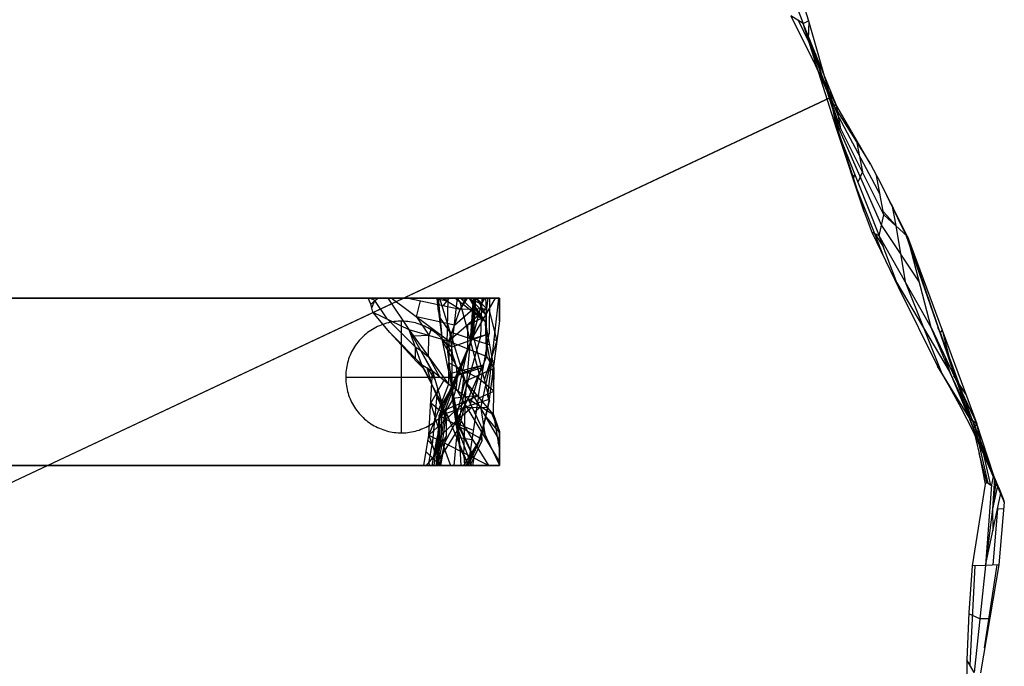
# Model space of a CAD drawing. Header units: millimetres. Extents: x -260 to 262, y -307 to 260.
# Tile 14 of 15: x 85 to 262, y 7 to 122. Entities that reach past the tile are written whole.
import ezdxf

# ---------------------------------------------------------------- set-up
doc = ezdxf.new("R2010")
doc.units = ezdxf.units.MM
doc.layers.add('Mineral Sculptural Table - Ferm Living', color=7, linetype='Continuous', true_color=0x000000)

msp = doc.modelspace()

# ---------------------------------------------------------------- linework, layer by layer
at = {"layer": 'Mineral Sculptural Table - Ferm Living'}
for p, q in [((220.61, 135.05, 485.41), (225.76, 121.73, 489.48)), ((224.06, 130.64, 500), (226.75, 122.17, 500)), ((225.76, 121.73, 489.48), (223.55, 123.11, 470)), ((223.55, 123.11, 470), (227.99, 114.18, 470)), ((228.75, 114.39, 481.11), (224.92, 122.25, 482.1)), ((225.76, 121.73, 489.48), (226.75, 122.17, 500)), ((232.54, 102.87, 484.54), (225.76, 121.73, 489.48)), ((231.75, 107.04, 472.73), (225.76, 121.73, 489.48)), ((231.72, 102.93, 495.36), (225.76, 121.73, 489.48)), ((226.79, 122.01, 500), (226.64, 118.95, 490.35)), ((226.75, 122.17, 500), (230.62, 108.55, 500)), ((227.5, 115.17, 470), (228.75, 114.39, 481.11)), ((229.15, 112.3, 487.01), (228.01, 116.21, 483.18)), ((231.75, 107.04, 472.73), (227.99, 114.18, 470)), ((227.99, 114.18, 470), (231.11, 107.25, 470)), ((232.14, 104.96, 478.64), (229.15, 112.3, 487.01)), ((229.15, 112.3, 487.01), (232.13, 102.9, 489.95)), ((230.59, 108.42, 470), (-233.67, -109.87, 470)), ((230.64, 108.45, 500), (-228.61, -107.49, 500)), ((230.62, 108.55, 500), (231.88, 103.04, 500)), ((230.62, 108.55, 500), (231.72, 102.93, 495.36)), ((231.11, 107.25, 470), (237.84, 96.5, 470)), ((231.11, 107.25, 470), (231.75, 107.04, 472.73)), ((232.54, 102.87, 484.54), (231.75, 107.04, 472.73)), ((237.84, 96.5, 470), (231.75, 107.04, 472.73)), ((232.13, 102.9, 489.95), (231.32, 104.21, 494.96)), ((232.14, 104.96, 478.64), (239.52, 91.13, 474.25)), ((231.88, 103.04, 500), (231.72, 102.93, 495.36)), ((231.72, 102.93, 495.36), (239.36, 83.65, 491.4)), ((232.54, 102.87, 484.54), (231.72, 102.93, 495.36)), ((236.7, 87.96, 500), (231.72, 102.93, 495.36)), ((231.88, 103.04, 500), (236.7, 87.96, 500)), ((232.13, 102.9, 489.95), (239.8, 85.55, 485.17)), ((240.24, 87.44, 478.93), (232.54, 102.87, 484.54)), ((235.28, 100.93, 471.15), (235.01, 100.95, 470)), ((235.28, 100.93, 471.15), (236.39, 95.16, 481.74)), ((237.84, 96.5, 470), (238.88, 94.48, 470)), ((234.75, 94.05, 500), (234.8, 93.66, 498.23)), ((234.8, 93.66, 498.23), (234.99, 94.67, 493.66)), ((238.62, 84.02, 496.25), (234.8, 93.66, 498.23)), ((236.39, 95.16, 481.74), (235.54, 93.29, 493.38)), ((240.24, 87.44, 478.93), (238.88, 94.48, 470)), ((238.88, 94.48, 470), (239.51, 93.42, 470)), ((244.44, 83.58, 473.05), (239.51, 93.42, 470)), ((239.51, 93.42, 470), (244.18, 83.87, 470)), ((241.63, 89.2, 471.31), (241.36, 89.64, 470)), ((243.05, 86.18, 470), (241.63, 89.2, 471.31)), ((241.63, 89.2, 471.31), (242.34, 85.51, 475.99)), ((236.7, 87.96, 500), (238.05, 84.31, 500)), ((239.36, 83.65, 491.4), (240.24, 87.44, 478.93)), ((242.34, 85.51, 475.99), (240.14, 87.97, 478.26)), ((240.24, 87.44, 478.93), (244.44, 83.58, 473.05)), ((239.8, 85.55, 485.17), (246.56, 75.4, 479.28)), ((242.34, 85.51, 475.99), (244.02, 75.44, 488.45)), ((239.36, 83.65, 491.4), (238.05, 84.31, 500)), ((238.05, 84.31, 500), (242.96, 74.18, 500)), ((240.19, 79.9, 500), (238.62, 84.02, 496.25)), ((238.62, 84.02, 496.25), (240.08, 81.75, 493.13)), ((248.69, 67.23, 485.5), (239.36, 83.65, 491.4)), ((242.96, 74.18, 500), (239.36, 83.65, 491.4)), ((244.44, 83.58, 473.05), (244.18, 83.87, 470)), ((244.18, 83.87, 470), (252.86, 58.75, 470)), ((248.69, 67.23, 485.5), (244.44, 83.58, 473.05)), ((244.44, 83.58, 473.05), (256.87, 49.98, 476.47)), ((252.86, 58.75, 470), (244.44, 83.58, 473.05)), ((242.55, 75.26, 499.02), (252.1, 59.16, 488.09)), ((242.96, 74.18, 500), (249.82, 60.31, 500)), ((244.02, 75.44, 488.45), (250.63, 58.99, 498.67)), ((148.89, 67.1, -2), (148.59, 66.92, -2)), ((148.89, 67.1), (148.59, 66.92)), ((148.89, 67.1, -1), (148.59, 66.92, -1)), ((149.2, 67.26, -2), (148.89, 67.1, -2)), ((149.2, 67.26), (148.89, 67.1)), ((149.2, 67.26, -1), (148.89, 67.1, -1)), ((149.51, 67.42, -2), (149.2, 67.26, -2)), ((149.51, 67.42), (149.2, 67.26)), ((149.51, 67.42, -1), (149.2, 67.26, -1)), ((149.83, 67.56, -2), (149.51, 67.42, -2)), ((149.83, 67.56), (149.51, 67.42)), ((149.83, 67.56, -1), (149.51, 67.42, -1)), ((150.15, 67.69, -2), (149.83, 67.56, -2)), ((150.15, 67.69), (149.83, 67.56)), ((150.15, 67.69, -1), (149.83, 67.56, -1)), ((150.47, 67.81, -2), (150.15, 67.69, -2)), ((150.47, 67.81), (150.15, 67.69)), ((150.47, 67.81, -1), (150.15, 67.69, -1)), ((150.8, 67.92, -2), (150.47, 67.81, -2)), ((150.8, 67.92), (150.47, 67.81)), ((150.8, 67.92, -1), (150.47, 67.81, -1)), ((151.14, 68.02, -2), (150.8, 67.92, -2)), ((151.14, 68.02), (150.8, 67.92)), ((151.14, 68.02, -1), (150.8, 67.92, -1)), ((151.47, 68.11, -2), (151.14, 68.02, -2)), ((151.47, 68.11), (151.14, 68.02)), ((151.47, 68.11, -1), (151.14, 68.02, -1)), ((151.81, 68.18, -2), (151.47, 68.11, -2)), ((151.81, 68.18), (151.47, 68.11)), ((151.81, 68.18, -1), (151.47, 68.11, -1)), ((152.15, 68.24, -2), (151.81, 68.18, -2)), ((152.15, 68.24), (151.81, 68.18)), ((152.15, 68.24, -1), (151.81, 68.18, -1)), ((152.5, 68.3, -2), (152.15, 68.24, -2)), ((152.5, 68.3), (152.15, 68.24)), ((152.5, 68.3, -1), (152.15, 68.24, -1)), ((152.84, 68.33, -2), (152.5, 68.3, -2)), ((152.84, 68.33), (152.5, 68.3)), ((152.84, 68.33, -1), (152.5, 68.3, -1)), ((153.19, 68.36, -2), (152.84, 68.33, -2)), ((153.19, 68.36), (152.84, 68.33)), ((153.19, 68.36, -1), (152.84, 68.33, -1)), ((153.53, 68.38, -2), (153.19, 68.36, -2)), ((153.53, 68.38), (153.19, 68.36)), ((153.53, 68.38, -1), (153.19, 68.36, -1)), ((153.88, 68.38, -2), (153.53, 68.38, -2)), ((153.88, 68.38), (153.53, 68.38)), ((153.88, 68.38, -1), (153.53, 68.38, -1)), ((153.79, 68.38, -2), (153.79, 68.38)), ((153.79, 48.38, -2), (153.79, 68.38, -2)), ((153.79, 48.38), (153.79, 68.38)), ((154.23, 68.37, -2), (153.88, 68.38, -2)), ((154.23, 68.37), (153.88, 68.38)), ((154.23, 68.37, -1), (153.88, 68.38, -1)), ((154.57, 68.35, -2), (154.23, 68.37, -2)), ((154.57, 68.35), (154.23, 68.37)), ((154.57, 68.35, -1), (154.23, 68.37, -1)), ((154.92, 68.32, -2), (154.57, 68.35, -2)), ((154.92, 68.32), (154.57, 68.35)), ((154.92, 68.32, -1), (154.57, 68.35, -1)), ((155.26, 68.27, -2), (154.92, 68.32, -2)), ((155.26, 68.27), (154.92, 68.32)), ((155.26, 68.27, -1), (154.92, 68.32, -1)), ((155.61, 68.21, -2), (155.26, 68.27, -2)), ((155.61, 68.21), (155.26, 68.27)), ((155.61, 68.21, -1), (155.26, 68.27, -1)), ((155.95, 68.15, -2), (155.61, 68.21, -2)), ((155.95, 68.15), (155.61, 68.21)), ((155.95, 68.15, -1), (155.61, 68.21, -1)), ((156.28, 68.07, -2), (155.95, 68.15, -2)), ((156.28, 68.07), (155.95, 68.15)), ((156.28, 68.07, -1), (155.95, 68.15, -1)), ((156.62, 67.97, -2), (156.28, 68.07, -2)), ((156.62, 67.97), (156.28, 68.07)), ((156.62, 67.97, -1), (156.28, 68.07, -1)), ((156.95, 67.87, -2), (156.62, 67.97, -2)), ((156.95, 67.87), (156.62, 67.97)), ((156.95, 67.87, -1), (156.62, 67.97, -1)), ((157.28, 67.75, -2), (156.95, 67.87, -2)), ((157.28, 67.75), (156.95, 67.87)), ((157.28, 67.75, -1), (156.95, 67.87, -1)), ((157.6, 67.63, -2), (157.28, 67.75, -2)), ((157.6, 67.63), (157.28, 67.75)), ((157.6, 67.63, -1), (157.28, 67.75, -1)), ((157.92, 67.49, -2), (157.6, 67.63, -2)), ((157.92, 67.49), (157.6, 67.63)), ((157.92, 67.49, -1), (157.6, 67.63, -1)), ((158.23, 67.34, -2), (157.92, 67.49, -2)), ((158.23, 67.34), (157.92, 67.49)), ((158.23, 67.34, -1), (157.92, 67.49, -1)), ((158.54, 67.18, -2), (158.23, 67.34, -2)), ((158.54, 67.18), (158.23, 67.34)), ((158.54, 67.18, -1), (158.23, 67.34, -1)), ((158.84, 67.01, -2), (158.54, 67.18, -2)), ((158.84, 67.01), (158.54, 67.18)), ((158.84, 67.01, -1), (158.54, 67.18, -1)), ((248.69, 67.23, 485.5), (256.87, 49.98, 476.47)), ((255.52, 51.1, 490.69), (248.69, 67.23, 485.5)), ((249.83, 67.28, 470), (250.29, 66.33, 470.93)), ((146.69, 65.42, -2), (146.45, 65.17, -2)), ((146.69, 65.42), (146.45, 65.17)), ((146.69, 65.42, -1), (146.45, 65.17, -1)), ((146.94, 65.66, -2), (146.69, 65.42, -2)), ((146.94, 65.66), (146.69, 65.42)), ((146.94, 65.66, -1), (146.69, 65.42, -1)), ((147.2, 65.9, -2), (146.94, 65.66, -2)), ((147.2, 65.9), (146.94, 65.66)), ((147.2, 65.9, -1), (146.94, 65.66, -1)), ((147.46, 66.12, -2), (147.2, 65.9, -2)), ((147.46, 66.12), (147.2, 65.9)), ((147.46, 66.12, -1), (147.2, 65.9, -1)), ((147.73, 66.34, -2), (147.46, 66.12, -2)), ((147.73, 66.34), (147.46, 66.12)), ((147.73, 66.34, -1), (147.46, 66.12, -1)), ((148.01, 66.54, -2), (147.73, 66.34, -2)), ((148.01, 66.54), (147.73, 66.34)), ((148.01, 66.54, -1), (147.73, 66.34, -1)), ((148.3, 66.74, -2), (148.01, 66.54, -2)), ((148.3, 66.74), (148.01, 66.54)), ((148.3, 66.74, -1), (148.01, 66.54, -1)), ((148.59, 66.92, -2), (148.3, 66.74, -2)), ((148.59, 66.92), (148.3, 66.74)), ((148.59, 66.92, -1), (148.3, 66.74, -1)), ((159.14, 66.83, -2), (158.84, 67.01, -2)), ((159.14, 66.83), (158.84, 67.01)), ((159.14, 66.83, -1), (158.84, 67.01, -1)), ((159.43, 66.64, -2), (159.14, 66.83, -2)), ((159.43, 66.64), (159.14, 66.83)), ((159.43, 66.64, -1), (159.14, 66.83, -1)), ((159.71, 66.44, -2), (159.43, 66.64, -2)), ((159.71, 66.44), (159.43, 66.64)), ((159.71, 66.44, -1), (159.43, 66.64, -1)), ((159.99, 66.23, -2), (159.71, 66.44, -2)), ((159.99, 66.23), (159.71, 66.44)), ((159.99, 66.23, -1), (159.71, 66.44, -1)), ((160.26, 66.01, -2), (159.99, 66.23, -2)), ((160.26, 66.01), (159.99, 66.23)), ((160.26, 66.01, -1), (159.99, 66.23, -1)), ((160.52, 65.78, -2), (160.26, 66.01, -2)), ((160.52, 65.78), (160.26, 66.01)), ((160.52, 65.78, -1), (160.26, 66.01, -1)), ((160.77, 65.54, -2), (160.52, 65.78, -2)), ((160.77, 65.54), (160.52, 65.78)), ((160.77, 65.54, -1), (160.52, 65.78, -1)), ((161.02, 65.3, -2), (160.77, 65.54, -2)), ((161.02, 65.3), (160.77, 65.54)), ((161.02, 65.3, -1), (160.77, 65.54, -1)), ((161.25, 65.04, -2), (161.02, 65.3, -2)), ((161.25, 65.04), (161.02, 65.3)), ((161.25, 65.04, -1), (161.02, 65.3, -1)), ((250.66, 66.78, 474.76), (250.29, 66.33, 470.93)), ((250.29, 66.33, 470.93), (256.47, 49.49, 472.34)), ((250.66, 66.78, 474.76), (252.78, 58.61, 480.98)), ((145.39, 63.8, -2), (145.21, 63.51, -2)), ((145.39, 63.8), (145.21, 63.51)), ((145.39, 63.8, -1), (145.21, 63.51, -1)), ((145.58, 64.09, -2), (145.39, 63.8, -2)), ((145.58, 64.09), (145.39, 63.8)), ((145.58, 64.09, -1), (145.39, 63.8, -1)), ((145.79, 64.37, -2), (145.58, 64.09, -2)), ((145.79, 64.37), (145.58, 64.09)), ((145.79, 64.37, -1), (145.58, 64.09, -1)), ((146, 64.64, -2), (145.79, 64.37, -2)), ((146, 64.64), (145.79, 64.37)), ((146, 64.64, -1), (145.79, 64.37, -1)), ((146.22, 64.91, -2), (146, 64.64, -2)), ((146.22, 64.91), (146, 64.64)), ((146.22, 64.91, -1), (146, 64.64, -1)), ((146.45, 65.17, -2), (146.22, 64.91, -2)), ((146.45, 65.17), (146.22, 64.91)), ((146.45, 65.17, -1), (146.22, 64.91, -1)), ((161.48, 64.78, -2), (161.25, 65.04, -2)), ((161.48, 64.78), (161.25, 65.04)), ((161.48, 64.78, -1), (161.25, 65.04, -1)), ((161.7, 64.51, -2), (161.48, 64.78, -2)), ((161.7, 64.51), (161.48, 64.78)), ((161.7, 64.51, -1), (161.48, 64.78, -1)), ((161.9, 64.23, -2), (161.7, 64.51, -2)), ((161.9, 64.23), (161.7, 64.51)), ((161.9, 64.23, -1), (161.7, 64.51, -1)), ((162.1, 63.95, -2), (161.9, 64.23, -2)), ((162.1, 63.95), (161.9, 64.23)), ((162.1, 63.95, -1), (161.9, 64.23, -1)), ((162.29, 63.65, -2), (162.1, 63.95, -2)), ((162.29, 63.65), (162.1, 63.95)), ((162.29, 63.65, -1), (162.1, 63.95, -1)), ((162.47, 63.36, -2), (162.29, 63.65, -2)), ((162.47, 63.36), (162.29, 63.65)), ((162.47, 63.36, -1), (162.29, 63.65, -1)), ((144.45, 61.95, -2), (144.33, 61.62, -2)), ((144.45, 61.95), (144.33, 61.62)), ((144.45, 61.95, -1), (144.33, 61.62, -1)), ((144.58, 62.27, -2), (144.45, 61.95, -2)), ((144.58, 62.27), (144.45, 61.95)), ((144.58, 62.27, -1), (144.45, 61.95, -1)), ((144.72, 62.58, -2), (144.58, 62.27, -2)), ((144.72, 62.58), (144.58, 62.27)), ((144.72, 62.58, -1), (144.58, 62.27, -1)), ((144.87, 62.9, -2), (144.72, 62.58, -2)), ((144.87, 62.9), (144.72, 62.58)), ((144.87, 62.9, -1), (144.72, 62.58, -1)), ((145.03, 63.2, -2), (144.87, 62.9, -2)), ((145.03, 63.2), (144.87, 62.9)), ((145.03, 63.2, -1), (144.87, 62.9, -1)), ((145.21, 63.51, -2), (145.03, 63.2, -2)), ((145.21, 63.51), (145.03, 63.2)), ((145.21, 63.51, -1), (145.03, 63.2, -1)), ((162.64, 63.05, -2), (162.47, 63.36, -2)), ((162.64, 63.05), (162.47, 63.36)), ((162.64, 63.05, -1), (162.47, 63.36, -1)), ((162.79, 62.74, -2), (162.64, 63.05, -2)), ((162.79, 62.74), (162.64, 63.05)), ((162.79, 62.74, -1), (162.64, 63.05, -1)), ((162.94, 62.43, -2), (162.79, 62.74, -2)), ((162.94, 62.43), (162.79, 62.74)), ((162.94, 62.43, -1), (162.79, 62.74, -1)), ((163.07, 62.11, -2), (162.94, 62.43, -2)), ((163.07, 62.11), (162.94, 62.43)), ((163.07, 62.11, -1), (162.94, 62.43, -1)), ((163.2, 61.78, -2), (163.07, 62.11, -2)), ((163.2, 61.78), (163.07, 62.11)), ((163.2, 61.78, -1), (163.07, 62.11, -1)), ((163.31, 61.45, -2), (163.2, 61.78, -2)), ((163.31, 61.45), (163.2, 61.78)), ((163.31, 61.45, -1), (163.2, 61.78, -1)), ((143.98, 60.28, -2), (143.92, 59.94, -2)), ((143.98, 60.28), (143.92, 59.94)), ((143.98, 60.28, -1), (143.92, 59.94, -1)), ((144.05, 60.62, -2), (143.98, 60.28, -2)), ((144.05, 60.62), (143.98, 60.28)), ((144.05, 60.62, -1), (143.98, 60.28, -1)), ((144.13, 60.95, -2), (144.05, 60.62, -2)), ((144.13, 60.95), (144.05, 60.62)), ((144.13, 60.95, -1), (144.05, 60.62, -1)), ((144.23, 61.29, -2), (144.13, 60.95, -2)), ((144.23, 61.29), (144.13, 60.95)), ((144.23, 61.29, -1), (144.13, 60.95, -1)), ((144.33, 61.62, -2), (144.23, 61.29, -2)), ((144.33, 61.62), (144.23, 61.29)), ((144.33, 61.62, -1), (144.23, 61.29, -1)), ((163.41, 61.12, -2), (163.31, 61.45, -2)), ((163.41, 61.12), (163.31, 61.45)), ((163.41, 61.12, -1), (163.31, 61.45, -1)), ((163.5, 60.79, -2), (163.41, 61.12, -2)), ((163.5, 60.79), (163.41, 61.12)), ((163.5, 60.79, -1), (163.41, 61.12, -1)), ((163.58, 60.45, -2), (163.5, 60.79, -2)), ((163.58, 60.45), (163.5, 60.79)), ((163.58, 60.45, -1), (163.5, 60.79, -1)), ((163.64, 60.11, -2), (163.58, 60.45, -2)), ((163.64, 60.11), (163.58, 60.45)), ((163.64, 60.11, -1), (163.58, 60.45, -1)), ((163.7, 59.76, -2), (163.64, 60.11, -2)), ((163.7, 59.76), (163.64, 60.11)), ((163.7, 59.76, -1), (163.64, 60.11, -1)), ((255.52, 51.1, 490.69), (249.82, 60.31, 500)), ((249.82, 60.31, 500), (252, 56.6, 500)), ((252.1, 59.16, 488.09), (251.32, 61.67, 482.59)), ((143.79, 58.38, -2), (143.79, 58.38)), ((143.79, 58.38, -2), (163.79, 58.38, -2)), ((143.79, 58.38), (163.79, 58.38)), ((143.81, 58.9, -2), (143.8, 58.55, -2)), ((143.81, 58.9), (143.8, 58.55)), ((143.81, 58.9, -1), (143.8, 58.55, -1)), ((143.8, 58.55, -2), (143.8, 58.21, -2)), ((143.8, 58.55), (143.8, 58.21)), ((143.8, 58.55, -1), (143.8, 58.21, -1)), ((143.83, 59.25, -2), (143.81, 58.9, -2)), ((143.83, 59.25), (143.81, 58.9)), ((143.83, 59.25, -1), (143.81, 58.9, -1)), ((143.87, 59.59, -2), (143.83, 59.25, -2)), ((143.87, 59.59), (143.83, 59.25)), ((143.87, 59.59, -1), (143.83, 59.25, -1)), ((143.92, 59.94, -2), (143.87, 59.59, -2)), ((143.92, 59.94), (143.87, 59.59)), ((143.92, 59.94, -1), (143.87, 59.59, -1)), ((163.74, 59.42, -2), (163.7, 59.76, -2)), ((163.74, 59.42), (163.7, 59.76)), ((163.74, 59.42, -1), (163.7, 59.76, -1)), ((163.77, 59.07, -2), (163.74, 59.42, -2)), ((163.77, 59.07), (163.74, 59.42)), ((163.77, 59.07, -1), (163.74, 59.42, -1)), ((163.79, 58.73, -2), (163.77, 59.07, -2)), ((163.79, 58.73), (163.77, 59.07)), ((163.79, 58.73, -1), (163.77, 59.07, -1)), ((163.79, 58.38, -2), (163.79, 58.73, -2)), ((163.79, 58.38), (163.79, 58.73)), ((163.79, 58.38, -1), (163.79, 58.73, -1)), ((163.79, 58.03, -2), (163.79, 58.38, -2)), ((163.79, 58.38, -2), (163.79, 58.38)), ((163.79, 58.03), (163.79, 58.38)), ((163.79, 58.03, -1), (163.79, 58.38, -1)), ((250.63, 58.99, 498.67), (251.04, 58.27, 500)), ((256.19, 50.54, 483.58), (252.1, 59.16, 488.09)), ((254.9, 55.31, 475.93), (252.78, 58.61, 480.98)), ((252.86, 58.75, 470), (256.25, 49.21, 470)), ((143.8, 58.21, -2), (143.81, 57.86, -2)), ((143.8, 58.21), (143.81, 57.86)), ((143.8, 58.21, -1), (143.81, 57.86, -1)), ((143.81, 57.86, -2), (143.83, 57.51, -2)), ((143.81, 57.86), (143.83, 57.51)), ((143.81, 57.86, -1), (143.83, 57.51, -1)), ((143.83, 57.51, -2), (143.87, 57.17, -2)), ((143.83, 57.51), (143.87, 57.17)), ((143.83, 57.51, -1), (143.87, 57.17, -1)), ((143.87, 57.17, -2), (143.92, 56.82, -2)), ((143.87, 57.17), (143.92, 56.82)), ((143.87, 57.17, -1), (143.92, 56.82, -1)), ((143.92, 56.82, -2), (143.98, 56.48, -2)), ((143.92, 56.82), (143.98, 56.48)), ((143.92, 56.82, -1), (143.98, 56.48, -1)), ((143.98, 56.48, -2), (144.05, 56.14, -2)), ((143.98, 56.48), (144.05, 56.14)), ((143.98, 56.48, -1), (144.05, 56.14, -1)), ((163.58, 56.31, -2), (163.64, 56.65, -2)), ((163.58, 56.31), (163.64, 56.65)), ((163.58, 56.31, -1), (163.64, 56.65, -1)), ((163.64, 56.65, -2), (163.7, 57, -2)), ((163.64, 56.65), (163.7, 57)), ((163.64, 56.65, -1), (163.7, 57, -1)), ((163.7, 57, -2), (163.74, 57.34, -2)), ((163.7, 57), (163.74, 57.34)), ((163.7, 57, -1), (163.74, 57.34, -1)), ((163.74, 57.34, -2), (163.77, 57.69, -2)), ((163.74, 57.34), (163.77, 57.69)), ((163.74, 57.34, -1), (163.77, 57.69, -1)), ((163.77, 57.69, -2), (163.79, 58.03, -2)), ((163.77, 57.69), (163.79, 58.03)), ((163.77, 57.69, -1), (163.79, 58.03, -1)), ((252, 56.6, 500), (254.07, 52.83, 500)), ((144.05, 56.14, -2), (144.13, 55.81, -2)), ((144.05, 56.14), (144.13, 55.81)), ((144.05, 56.14, -1), (144.13, 55.81, -1)), ((144.13, 55.81, -2), (144.23, 55.47, -2)), ((144.13, 55.81), (144.23, 55.47)), ((144.13, 55.81, -1), (144.23, 55.47, -1)), ((144.23, 55.47, -2), (144.33, 55.14, -2)), ((144.23, 55.47), (144.33, 55.14)), ((144.23, 55.47, -1), (144.33, 55.14, -1)), ((144.33, 55.14, -2), (144.45, 54.82, -2)), ((144.33, 55.14), (144.45, 54.82)), ((144.33, 55.14, -1), (144.45, 54.82, -1)), ((144.45, 54.82, -2), (144.58, 54.49, -2)), ((144.45, 54.82), (144.58, 54.49)), ((144.45, 54.82, -1), (144.58, 54.49, -1)), ((163.07, 54.65, -2), (163.2, 54.98, -2)), ((163.07, 54.65), (163.2, 54.98)), ((163.07, 54.65, -1), (163.2, 54.98, -1)), ((163.2, 54.98, -2), (163.31, 55.31, -2)), ((163.2, 54.98), (163.31, 55.31)), ((163.2, 54.98, -1), (163.31, 55.31, -1)), ((163.31, 55.31, -2), (163.41, 55.64, -2)), ((163.31, 55.31), (163.41, 55.64)), ((163.31, 55.31, -1), (163.41, 55.64, -1)), ((163.41, 55.64, -2), (163.5, 55.97, -2)), ((163.41, 55.64), (163.5, 55.97)), ((163.41, 55.64, -1), (163.5, 55.97, -1)), ((163.5, 55.97, -2), (163.58, 56.31, -2)), ((163.5, 55.97), (163.58, 56.31)), ((163.5, 55.97, -1), (163.58, 56.31, -1)), ((144.58, 54.49, -2), (144.72, 54.18, -2)), ((144.58, 54.49), (144.72, 54.18)), ((144.58, 54.49, -1), (144.72, 54.18, -1)), ((144.72, 54.18, -2), (144.87, 53.86, -2)), ((144.72, 54.18), (144.87, 53.86)), ((144.72, 54.18, -1), (144.87, 53.86, -1)), ((144.87, 53.86, -2), (145.03, 53.56, -2)), ((144.87, 53.86), (145.03, 53.56)), ((144.87, 53.86, -1), (145.03, 53.56, -1)), ((145.03, 53.56, -2), (145.21, 53.26, -2)), ((145.03, 53.56), (145.21, 53.26)), ((145.03, 53.56, -1), (145.21, 53.26, -1)), ((145.21, 53.26, -2), (145.39, 52.96, -2)), ((145.21, 53.26), (145.39, 52.96)), ((145.21, 53.26, -1), (145.39, 52.96, -1)), ((145.39, 52.96, -2), (145.58, 52.67, -2)), ((145.39, 52.96), (145.58, 52.67)), ((145.39, 52.96, -1), (145.58, 52.67, -1)), ((162.1, 52.82, -2), (162.29, 53.11, -2)), ((162.1, 52.82), (162.29, 53.11)), ((162.1, 52.82, -1), (162.29, 53.11, -1)), ((162.29, 53.11, -2), (162.47, 53.41, -2)), ((162.29, 53.11), (162.47, 53.41)), ((162.29, 53.11, -1), (162.47, 53.41, -1)), ((162.47, 53.41, -2), (162.64, 53.71, -2)), ((162.47, 53.41), (162.64, 53.71)), ((162.47, 53.41, -1), (162.64, 53.71, -1)), ((162.64, 53.71, -2), (162.79, 54.02, -2)), ((162.64, 53.71), (162.79, 54.02)), ((162.64, 53.71, -1), (162.79, 54.02, -1)), ((162.79, 54.02, -2), (162.94, 54.33, -2)), ((162.79, 54.02), (162.94, 54.33)), ((162.79, 54.02, -1), (162.94, 54.33, -1)), ((162.94, 54.33, -2), (163.07, 54.65, -2)), ((162.94, 54.33), (163.07, 54.65)), ((162.94, 54.33, -1), (163.07, 54.65, -1)), ((145.58, 52.67, -2), (145.79, 52.39, -2)), ((145.58, 52.67), (145.79, 52.39)), ((145.58, 52.67, -1), (145.79, 52.39, -1)), ((145.79, 52.39, -2), (146, 52.12, -2)), ((145.79, 52.39), (146, 52.12)), ((145.79, 52.39, -1), (146, 52.12, -1)), ((146, 52.12, -2), (146.22, 51.85, -2)), ((146, 52.12), (146.22, 51.85)), ((146, 52.12, -1), (146.22, 51.85, -1)), ((146.22, 51.85, -2), (146.45, 51.59, -2)), ((146.22, 51.85), (146.45, 51.59)), ((146.22, 51.85, -1), (146.45, 51.59, -1)), ((146.45, 51.59, -2), (146.69, 51.34, -2)), ((146.45, 51.59), (146.69, 51.34)), ((146.45, 51.59, -1), (146.69, 51.34, -1)), ((146.69, 51.34, -2), (146.94, 51.1, -2)), ((146.69, 51.34), (146.94, 51.1)), ((146.69, 51.34, -1), (146.94, 51.1, -1)), ((160.52, 50.98, -2), (160.77, 51.22, -2)), ((160.52, 50.98), (160.77, 51.22)), ((160.52, 50.98, -1), (160.77, 51.22, -1)), ((160.77, 51.22, -2), (161.02, 51.46, -2)), ((160.77, 51.22), (161.02, 51.46)), ((160.77, 51.22, -1), (161.02, 51.46, -1)), ((161.02, 51.46, -2), (161.25, 51.72, -2)), ((161.02, 51.46), (161.25, 51.72)), ((161.02, 51.46, -1), (161.25, 51.72, -1)), ((161.25, 51.72, -2), (161.48, 51.98, -2)), ((161.25, 51.72), (161.48, 51.98)), ((161.25, 51.72, -1), (161.48, 51.98, -1)), ((161.48, 51.98, -2), (161.7, 52.25, -2)), ((161.48, 51.98), (161.7, 52.25)), ((161.48, 51.98, -1), (161.7, 52.25, -1)), ((161.7, 52.25, -2), (161.9, 52.53, -2)), ((161.7, 52.25), (161.9, 52.53)), ((161.7, 52.25, -1), (161.9, 52.53, -1)), ((161.9, 52.53, -2), (162.1, 52.82, -2)), ((161.9, 52.53), (162.1, 52.82)), ((161.9, 52.53, -1), (162.1, 52.82, -1)), ((254.07, 52.83, 500), (256.02, 48.99, 500)), ((146.94, 51.1, -2), (147.2, 50.86, -2)), ((146.94, 51.1), (147.2, 50.86)), ((146.94, 51.1, -1), (147.2, 50.86, -1)), ((147.2, 50.86, -2), (147.46, 50.64, -2)), ((147.2, 50.86), (147.46, 50.64)), ((147.2, 50.86, -1), (147.46, 50.64, -1)), ((147.46, 50.64, -2), (147.73, 50.42, -2)), ((147.46, 50.64), (147.73, 50.42)), ((147.46, 50.64, -1), (147.73, 50.42, -1)), ((147.73, 50.42, -2), (148.01, 50.22, -2)), ((147.73, 50.42), (148.01, 50.22)), ((147.73, 50.42, -1), (148.01, 50.22, -1)), ((148.01, 50.22, -2), (148.3, 50.02, -2)), ((148.01, 50.22), (148.3, 50.02)), ((148.01, 50.22, -1), (148.3, 50.02, -1)), ((148.3, 50.02, -2), (148.59, 49.84, -2)), ((148.3, 50.02), (148.59, 49.84)), ((148.3, 50.02, -1), (148.59, 49.84, -1)), ((148.59, 49.84, -2), (148.89, 49.66, -2)), ((148.59, 49.84), (148.89, 49.66)), ((148.59, 49.84, -1), (148.89, 49.66, -1)), ((148.89, 49.66, -2), (149.2, 49.5, -2)), ((148.89, 49.66), (149.2, 49.5)), ((148.89, 49.66, -1), (149.2, 49.5, -1)), ((149.2, 49.5, -2), (149.51, 49.34, -2)), ((149.2, 49.5), (149.51, 49.34)), ((149.2, 49.5, -1), (149.51, 49.34, -1)), ((157.92, 49.27, -2), (158.23, 49.42, -2)), ((157.92, 49.27), (158.23, 49.42)), ((157.92, 49.27, -1), (158.23, 49.42, -1)), ((158.23, 49.42, -2), (158.54, 49.58, -2)), ((158.23, 49.42), (158.54, 49.58)), ((158.23, 49.42, -1), (158.54, 49.58, -1)), ((158.54, 49.58, -2), (158.84, 49.75, -2)), ((158.54, 49.58), (158.84, 49.75)), ((158.54, 49.58, -1), (158.84, 49.75, -1)), ((158.84, 49.75, -2), (159.14, 49.93, -2)), ((158.84, 49.75), (159.14, 49.93)), ((158.84, 49.75, -1), (159.14, 49.93, -1)), ((159.14, 49.93, -2), (159.43, 50.12, -2)), ((159.14, 49.93), (159.43, 50.12)), ((159.14, 49.93, -1), (159.43, 50.12, -1)), ((159.43, 50.12, -2), (159.71, 50.32, -2)), ((159.43, 50.12), (159.71, 50.32)), ((159.43, 50.12, -1), (159.71, 50.32, -1)), ((159.71, 50.32, -2), (159.99, 50.53, -2)), ((159.71, 50.32), (159.99, 50.53)), ((159.71, 50.32, -1), (159.99, 50.53, -1)), ((159.99, 50.53, -2), (160.26, 50.75, -2)), ((159.99, 50.53), (160.26, 50.75)), ((159.99, 50.53, -1), (160.26, 50.75, -1)), ((160.26, 50.75, -2), (160.52, 50.98, -2)), ((160.26, 50.75), (160.52, 50.98)), ((160.26, 50.75, -1), (160.52, 50.98, -1)), ((255.52, 51.1, 490.69), (256.87, 49.98, 476.47)), ((261.35, 37.27, 496.17), (255.52, 51.1, 490.69)), ((257.85, 45.1, 500), (255.52, 51.1, 490.69)), ((256.19, 50.54, 483.58), (260.5, 39, 487.56)), ((256.87, 49.98, 476.47), (256.25, 49.21, 470)), ((256.5, 49.53, 472.64), (258.84, 39.38, 472.38)), ((259.41, 38.95, 476.18), (256.87, 49.98, 476.47)), ((259.85, 40.88, 479.17), (256.87, 49.98, 476.47)), ((149.51, 49.34, -2), (149.83, 49.2, -2)), ((149.51, 49.34), (149.83, 49.2)), ((149.51, 49.34, -1), (149.83, 49.2, -1)), ((149.83, 49.2, -2), (150.15, 49.07, -2)), ((149.83, 49.2), (150.15, 49.07)), ((149.83, 49.2, -1), (150.15, 49.07, -1)), ((150.15, 49.07, -2), (150.47, 48.95, -2)), ((150.15, 49.07), (150.47, 48.95)), ((150.15, 49.07, -1), (150.47, 48.95, -1)), ((150.47, 48.95, -2), (150.8, 48.84, -2)), ((150.47, 48.95), (150.8, 48.84)), ((150.47, 48.95, -1), (150.8, 48.84, -1)), ((150.8, 48.84, -2), (151.14, 48.74, -2)), ((150.8, 48.84), (151.14, 48.74)), ((150.8, 48.84, -1), (151.14, 48.74, -1)), ((151.14, 48.74, -2), (151.47, 48.65, -2)), ((151.14, 48.74), (151.47, 48.65)), ((151.14, 48.74, -1), (151.47, 48.65, -1)), ((151.47, 48.65, -2), (151.81, 48.58, -2)), ((151.47, 48.65), (151.81, 48.58)), ((151.47, 48.65, -1), (151.81, 48.58, -1)), ((151.81, 48.58, -2), (152.15, 48.52, -2)), ((151.81, 48.58), (152.15, 48.52)), ((151.81, 48.58, -1), (152.15, 48.52, -1)), ((152.15, 48.52, -2), (152.5, 48.47, -2)), ((152.15, 48.52), (152.5, 48.47)), ((152.15, 48.52, -1), (152.5, 48.47, -1)), ((152.5, 48.47, -2), (152.84, 48.43, -2)), ((152.5, 48.47), (152.84, 48.43)), ((152.5, 48.47, -1), (152.84, 48.43, -1)), ((152.84, 48.43, -2), (153.19, 48.4, -2)), ((152.84, 48.43), (153.19, 48.4)), ((152.84, 48.43, -1), (153.19, 48.4, -1)), ((153.19, 48.4, -2), (153.53, 48.38, -2)), ((153.19, 48.4), (153.53, 48.38)), ((153.19, 48.4, -1), (153.53, 48.38, -1)), ((153.53, 48.38, -2), (153.88, 48.38, -2)), ((153.53, 48.38), (153.88, 48.38)), ((153.53, 48.38, -1), (153.88, 48.38, -1)), ((153.79, 48.38, -2), (153.79, 48.38)), ((153.88, 48.38, -2), (154.23, 48.39, -2)), ((153.88, 48.38), (154.23, 48.39)), ((153.88, 48.38, -1), (154.23, 48.39, -1)), ((154.23, 48.39, -2), (154.57, 48.41, -2)), ((154.23, 48.39), (154.57, 48.41)), ((154.23, 48.39, -1), (154.57, 48.41, -1)), ((154.57, 48.41, -2), (154.92, 48.44, -2)), ((154.57, 48.41), (154.92, 48.44)), ((154.57, 48.41, -1), (154.92, 48.44, -1)), ((154.92, 48.44, -2), (155.26, 48.49, -2)), ((154.92, 48.44), (155.26, 48.49)), ((154.92, 48.44, -1), (155.26, 48.49, -1)), ((155.26, 48.49, -2), (155.61, 48.55, -2)), ((155.26, 48.49), (155.61, 48.55)), ((155.26, 48.49, -1), (155.61, 48.55, -1)), ((155.61, 48.55, -2), (155.95, 48.61, -2)), ((155.61, 48.55), (155.95, 48.61)), ((155.61, 48.55, -1), (155.95, 48.61, -1)), ((155.95, 48.61, -2), (156.28, 48.7, -2)), ((155.95, 48.61), (156.28, 48.7)), ((155.95, 48.61, -1), (156.28, 48.7, -1)), ((156.28, 48.7, -2), (156.62, 48.79, -2)), ((156.28, 48.7), (156.62, 48.79)), ((156.28, 48.7, -1), (156.62, 48.79, -1)), ((156.62, 48.79, -2), (156.95, 48.89, -2)), ((156.62, 48.79), (156.95, 48.89)), ((156.62, 48.79, -1), (156.95, 48.89, -1)), ((156.95, 48.89, -2), (157.28, 49.01, -2)), ((156.95, 48.89), (157.28, 49.01)), ((156.95, 48.89, -1), (157.28, 49.01, -1)), ((157.28, 49.01, -2), (157.6, 49.13, -2)), ((157.28, 49.01), (157.6, 49.13)), ((157.28, 49.01, -1), (157.6, 49.13, -1)), ((157.6, 49.13, -2), (157.92, 49.27, -2)), ((157.6, 49.13), (157.92, 49.27)), ((157.6, 49.13, -1), (157.92, 49.27, -1)), ((256.02, 48.99, 500), (257.85, 45.1, 500)), ((256.25, 49.21, 470), (257.31, 44.66, 470)), ((257.31, 44.66, 470), (258.4, 39.16, 470)), ((258.69, 39.49, 471.39), (257.31, 44.66, 470)), ((257.85, 45.1, 500), (261.8, 35.98, 500)), ((259.85, 40.88, 479.17), (259.5, 39.09, 476.6)), ((259.92, 40.61, 480.64), (259.85, 40.88, 479.17)), ((260.02, 40.31, 482.11), (259.92, 40.61, 480.64)), ((258.4, 39.16, 470), (256.07, 24.55, 470)), ((258.69, 39.49, 471.39), (258.4, 39.16, 470)), ((260.27, 39.58, 485.02), (258.43, 24.64, 483.98)), ((259.5, 39.09, 476.6), (258.43, 24.64, 483.98)), ((259.41, 38.95, 476.18), (258.69, 39.49, 471.39)), ((259.5, 39.09, 476.6), (259.41, 38.95, 476.18)), ((260.04, 40.24, 482.43), (259.68, 34.74, 484.68)), ((260.56, 38.86, 488.18), (259.68, 34.74, 484.68)), ((260.14, 39.96, 483.57), (260.02, 40.31, 482.11)), ((260.27, 39.58, 485.02), (260.14, 39.96, 483.57)), ((260.73, 38.49, 489.97), (260.27, 39.58, 485.02)), ((258.43, 24.64, 483.98), (261.2, 37.56, 494.95)), ((261.2, 37.56, 494.95), (260.73, 38.49, 489.97)), ((260.93, 38.07, 492.1), (260.84, 38.5, 495.69)), ((260.84, 38.5, 495.69), (261.7, 36.27, 499.14)), ((261.35, 37.27, 496.17), (261.2, 37.56, 494.95)), ((261.8, 35.98, 500), (261.35, 37.27, 496.17)), ((261.8, 35.98, 500), (260.8, 24.76, 500)), ((259.68, 34.74, 484.68), (259.76, 30.85, 489.25)), ((260.58, 34.68, 492.5), (259.72, 24.71, 492.7)), ((261.69, 34.74, 500), (260.58, 34.68, 492.5)), ((260.8, 24.76, 500), (257.51, 5.41, 500)), ((258.25, 9.87, 500), (260.52, 24.75, 498.08)), ((260.8, 24.76, 500), (258.43, 24.64, 483.98)), ((256.07, 24.55, 470), (255.46, 16.14, 470)), ((256.52, 24.57, 472.64), (255.64, 6.79, 477.99)), ((258.43, 24.64, 483.98), (256.07, 24.55, 470)), ((258.43, 24.64, 483.98), (256.43, 5.47, 489.48)), ((255.46, 16.14, 470), (255.09, 7.71, 470)), ((257.43, 15.06, 486.73), (255.45, 15.97, 470)), ((259.13, 15.08, 500), (257.43, 15.06, 486.73)), ((255.09, 7.71, 470), (254.97, -2.27, 470)), ((256.43, 5.47, 489.48), (255.09, 7.71, 470))]:
    msp.add_line(p, q, dxfattribs=at)
at = {"layer": 'Mineral Sculptural Table - Ferm Living', "color": 18, "true_color": 0x000000}
for p, q in [((147.85, 72.53, 470), (-98.67, 72.53, 470)), ((-98.67, 72.53), (171.22, 72.53)), ((-98.67, 72.53, 406.02), (161.24, 72.53, 406.02)), ((149.58, 72.53, 460.1), (147.85, 72.53, 470)), ((148.29, 71.44, 470), (147.85, 72.53, 470)), ((149.03, 72.07, 464.31), (148.15, 72.53, 468.29)), ((148.29, 71.44, 470), (149.58, 72.53, 460.1)), ((151.33, 72.53, 449.36), (149.58, 72.53, 460.1)), ((151.95, 72.53, 445.18), (151.33, 72.53, 449.36)), ((151.33, 72.53, 449.36), (155.1, 66.91, 435.84)), ((162.31, 64.81, 392.12), (151.95, 72.53, 445.18)), ((155.01, 72.53, 431.31), (151.95, 72.53, 445.18)), ((161.17, 72.53, 406.3), (155.01, 72.53, 431.31)), ((155.01, 72.53, 431.31), (164.3, 70.52, 387.66)), ((159.74, 72.53, 412.12), (161.9, 72.06, 401.96)), ((160.11, 72.53, 243.99), (160.61, 72.53, 250.37)), ((160.38, 72.53, 233.43), (160.11, 72.53, 243.99)), ((160.11, 72.53, 243.99), (161.08, 64.94, 224.84)), ((160.42, 70.11, 237.89), (160.2, 72.53, 240.62)), ((163.84, 72.53, 201.07), (160.38, 72.53, 233.43)), ((160.38, 72.53, 233.43), (161.08, 64.94, 224.84)), ((160.61, 72.53, 250.37), (163.34, 72.53, 274)), ((160.61, 72.53, 250.37), (165.19, 57.64, 247.3)), ((165.32, 72.53, 388.56), (161.17, 72.53, 406.3)), ((161.17, 72.53, 406.3), (164.3, 70.52, 387.66)), ((161.9, 72.06, 401.96), (161.67, 72.53, 404.16)), ((162.41, 72.53, 401.01), (161.9, 72.06, 401.96)), ((162.08, 72.53, 217.36), (161.95, 64.35, 212.38)), ((162.82, 63.75, 199.92), (163.84, 72.53, 201.07)), ((168.88, 68.27, 309.68), (163.34, 72.53, 274)), ((163.34, 72.53, 274), (164.37, 72.53, 291.49)), ((163.52, 72.53, 277.09), (164.32, 71.77, 280.31)), ((169.57, 72.53, 150.99), (163.84, 72.53, 201.07)), ((164.32, 71.77, 280.31), (163.86, 72.53, 282.77)), ((164.3, 70.52, 387.66), (165.32, 72.53, 388.56)), ((165.56, 72.53, 384.94), (164.3, 70.52, 387.66)), ((168.88, 68.27, 309.68), (164.37, 72.53, 291.49)), ((164.37, 72.53, 291.49), (165.99, 72.53, 305.05)), ((164.65, 72.27, 292.6), (165.27, 72.53, 299.03)), ((165.56, 72.53, 384.94), (165.32, 72.53, 388.56)), ((169.26, 72.53, 352.64), (165.56, 72.53, 384.94)), ((167.89, 69.2, 305.7), (165.96, 72.53, 304.86)), ((168.88, 68.27, 309.68), (165.99, 72.53, 305.05)), ((165.99, 72.53, 305.05), (167.26, 72.53, 333.5)), ((166.05, 72.53, 306.45), (168.96, 69.46, 328.25)), ((166.15, 64.92, 174.76), (166.69, 72.53, 176.04)), ((166.4, 65.15, 105.83), (166.92, 72.53, 104.74)), ((166.51, 65.43, 84.54), (166.99, 72.53, 88.39)), ((166.62, 65.71, 63.24), (168.41, 72.53, 58.97)), ((167.06, 72.53, 72.23), (166.62, 65.71, 63.24)), ((170.6, 72.53, 25.39), (166.62, 65.71, 63.24)), ((166.67, 70.58, 367.24), (166.9, 72.53, 373.27)), ((166.9, 72.15, 104.8), (167.63, 72.53, 117.4)), ((167.06, 72.53, 72.23), (166.92, 72.53, 104.74)), ((166.92, 72.53, 104.74), (169.57, 72.53, 150.99)), ((167.02, 71.95, 71.46), (167.16, 72.53, 71.24)), ((168.41, 72.53, 58.97), (167.06, 72.53, 72.23)), ((167.26, 72.53, 333.5), (168.94, 72.53, 347.05)), ((167.26, 72.53, 333.5), (169.04, 70.65, 346.82)), ((168.96, 69.46, 328.25), (167.32, 72.47, 333.95)), ((168.22, 72.53, 127.99), (167.94, 65.62, 127.72)), ((168.13, 71.46, 59.63), (168.75, 72.53, 53.73)), ((170.6, 72.53, 25.39), (168.41, 72.53, 58.97)), ((169.04, 70.65, 346.82), (168.94, 72.53, 347.05)), ((168.94, 72.53, 347.05), (169.26, 72.53, 352.64)), ((169.26, 72.53, 352.64), (169.04, 70.65, 346.82)), ((169.29, 54.98), (171.22, 72.53)), ((169.57, 72.53, 150.99), (169.49, 66.09, 149.6)), ((171.33, 72.53, 15.99), (170.6, 72.53, 25.39)), ((171.22, 72.53), (171.33, 72.53, 1.62)), ((171.33, 70.45, 4.93), (171.33, 72.53, 1.62)), ((171.33, 72.53, 1.62), (171.33, 72.53, 15.99)), ((171.33, 72.53, 15.99), (171.33, 68.47, 8.31)), ((171.33, 70.91, 12.93), (171.33, 72.53, 12.93)), ((148.69, 70.03, 470), (148.29, 71.44, 470)), ((148.48, 70.75, 470), (149.03, 72.07, 464.31)), ((151.24, 68.79, 456.42), (149.03, 72.07, 464.31)), ((156.5, 69.14, 421.87), (157.23, 72.05, 420.9)), ((161.9, 72.06, 401.96), (161.26, 71.17, 401.93)), ((169.04, 70.65, 346.82), (162.31, 64.81, 392.12)), ((163.31, 67.66, 389.89), (166.67, 70.58, 367.24)), ((164.3, 70.52, 387.66), (169.04, 70.65, 346.82)), ((167.8, 58.81, 272.3), (164.32, 71.77, 280.31)), ((166.67, 70.58, 367.24), (166.49, 68.44, 363.97)), ((166.9, 72.15, 104.8), (167.02, 71.95, 71.46)), ((168.13, 71.46, 59.63), (167.02, 71.95, 71.46)), ((169.04, 70.65, 346.82), (168.88, 68.27, 309.68)), ((169.07, 62.05, 340.16), (169.04, 70.65, 346.82)), ((151.7, 66.33, 470), (148.69, 70.03, 470)), ((148.69, 70.03, 470), (155.1, 66.91, 435.84)), ((163.31, 67.66, 389.89), (156.5, 69.14, 421.87)), ((156.5, 69.14, 421.87), (158.71, 65.86, 413.98)), ((162.47, 66.46, 249.12), (160.52, 69.29, 235.82)), ((162.31, 64.81, 392.12), (164.3, 70.52, 387.66)), ((165.68, 67.73, 369.47), (169.04, 69.33, 345.8)), ((168.96, 69.46, 328.25), (168.97, 65.16, 324.92)), ((169.43, 70.52, 36.54), (170.86, 64.87, 7.51)), ((171.33, 68.47, 8.31), (171.33, 70.45, 4.93)), ((151.24, 68.79, 456.42), (156.25, 63.77, 448.32)), ((159.16, 67.16, 408.26), (158.71, 65.86, 413.98)), ((165.69, 63.43, 366.14), (165.68, 67.73, 369.47)), ((170.42, 59.98, 297.3), (168.88, 68.27, 309.68)), ((169.07, 62.05, 340.16), (168.88, 68.27, 309.68)), ((168.97, 65.16, 324.92), (169.05, 67.33, 308.27)), ((171.33, 68.47, 8.31), (169.49, 54.4, 5.19)), ((157.4, 60.63, 460.8), (151.7, 66.33, 470)), ((156.55, 61.09, 470), (151.7, 66.33, 470)), ((155.1, 66.91, 435.84), (157.4, 60.63, 460.8)), ((155.1, 66.91, 435.84), (162.2, 57.08, 391.54)), ((159.36, 59.42, 435.74), (155.1, 66.91, 435.84)), ((155.1, 66.91, 435.84), (162.31, 64.81, 392.12)), ((155.93, 65.77, 430.69), (158.71, 65.86, 413.98)), ((158.65, 62, 413.69), (158.71, 65.86, 413.98)), ((160.55, 51.51, 68.83), (166.62, 65.71, 63.24)), ((161.1, 52.01, 84.05), (166.51, 65.43, 84.54)), ((162.47, 66.46, 249.12), (169.65, 64.12, 303.49)), ((163.13, 61.29, 236.07), (162.47, 66.46, 249.12)), ((169.49, 66.09, 149.6), (162.82, 63.75, 199.92)), ((167.94, 65.62, 127.72), (164.62, 53.79, 124.15)), ((169.49, 66.09, 149.6), (166.4, 65.15, 105.83)), ((166.4, 65.15, 105.83), (166.62, 65.71, 63.24)), ((166.62, 65.71, 63.24), (169.49, 54.4, 5.19)), ((167.6, 55.06, 149.03), (169.49, 66.09, 149.6)), ((156.25, 63.77, 448.32), (156.26, 61.77, 462.64)), ((156.25, 63.77, 448.32), (157.23, 63.17, 435.79)), ((165.19, 57.64, 247.3), (161.08, 64.94, 224.84)), ((162.82, 63.75, 199.92), (161.08, 64.94, 224.84)), ((161.08, 64.94, 224.84), (163.77, 51.75, 220.17)), ((166.4, 65.15, 105.83), (161.64, 52.52, 99.27)), ((163.37, 53.15, 209.25), (161.95, 64.35, 212.38)), ((162.31, 64.81, 392.12), (162.2, 57.08, 391.54)), ((162.31, 64.81, 392.12), (169.07, 62.05, 340.16)), ((162.96, 54.56, 198.32), (162.82, 63.75, 199.92)), ((165.28, 54.81, 173.67), (166.15, 64.92, 174.76)), ((170.86, 64.87, 7.51), (168.62, 57.84, 22.84)), ((169.74, 61.02, 318.73), (168.97, 65.16, 324.92)), ((168.97, 65.16, 324.92), (169.06, 64.03, 341.69)), ((170.86, 64.87, 7.51), (170.42, 65.13, 0)), ((157.23, 63.17, 435.79), (158.65, 62, 413.69)), ((157.23, 63.17, 435.79), (159.15, 59.55, 438.35)), ((158.65, 62, 413.69), (160.6, 58.4, 416.37)), ((163.98, 55.79, 368.19), (165.69, 63.43, 366.14)), ((165.76, 54.5, 344.84), (169.07, 62.05, 340.16)), ((170.42, 59.98, 297.3), (169.07, 62.05, 340.16)), ((157.94, 59.71, 470), (156.55, 61.09, 470)), ((156.55, 61.09, 470), (157.4, 60.63, 460.8)), ((161.1, 53.52, 457.03), (157.4, 60.63, 460.8)), ((157.4, 60.63, 460.8), (159.36, 59.42, 435.74)), ((157.94, 59.71, 470), (157.4, 60.63, 460.8)), ((159.25, 57.07, 458.92), (158.38, 60.02, 448.27)), ((158.38, 60.02, 448.27), (159.8, 57.93, 441.14)), ((162.26, 60.95, 391.83), (167.41, 58.28, 342.5)), ((162.89, 59.16, 199.12), (168.55, 60.57, 149.31)), ((163.58, 58.61, 66.03), (168.06, 60.05, 34.21)), ((164.02, 58.83, 102.55), (168.55, 60.57, 149.31)), ((165.19, 57.64, 247.3), (170.42, 59.98, 297.3)), ((168.06, 60.05, 34.21), (166.06, 53.29, 29.61)), ((169.74, 61.02, 318.73), (168.02, 53.09, 320.58)), ((170.28, 51.68, 296.32), (170.42, 59.98, 297.3)), ((159.03, 57.52, 470), (157.94, 59.71, 470)), ((158.72, 47.98, 376.82), (159.36, 59.42, 435.74)), ((159.36, 59.42, 435.74), (161.1, 53.52, 457.03)), ((162.2, 57.08, 391.54), (159.36, 59.42, 435.74)), ((162.42, 58.34, 222.5), (162.89, 59.16, 199.12)), ((162.42, 58.34, 222.5), (164.48, 54.69, 233.74)), ((164.02, 58.83, 102.55), (163.58, 58.61, 66.03)), ((170.35, 55.83, 296.81), (167.41, 58.28, 342.5)), ((170.35, 55.83, 296.81), (170.15, 59.86, 294.71)), ((162.2, 57.08, 391.54), (158.72, 47.98, 376.82)), ((160.04, 55.3, 470), (159.03, 57.52, 470)), ((159.04, 53.7, 406.28), (161.37, 57.76, 404.36)), ((159.25, 57.07, 458.92), (159.9, 55.62, 470)), ((160.23, 56.47, 446.38), (159.3, 46.26, 405.92)), ((160.46, 52.53, 384.18), (162.9, 56.57, 382.32)), ((165.76, 54.5, 344.84), (162.2, 57.08, 391.54)), ((163.77, 51.75, 220.17), (165.19, 57.64, 247.3)), ((164.48, 54.69, 233.74), (164.95, 58.06, 246.01)), ((171.33, 47.07, 271.69), (165.19, 57.64, 247.3)), ((170.28, 51.68, 296.32), (165.19, 57.64, 247.3)), ((160.98, 53.05, 470), (160.04, 55.3, 470)), ((161.64, 52.52, 99.27), (167.6, 55.06, 149.03)), ((167.6, 55.06, 149.03), (162.96, 54.56, 198.32)), ((171.33, 43.22, 259.74), (164.48, 54.69, 233.74)), ((164.99, 44.18, 172.12), (165.28, 54.81, 173.67)), ((167.6, 55.06, 149.03), (165.73, 42.68, 147.38)), ((167.73, 54.66, 271.81), (170.35, 55.83, 296.81)), ((169.56, 54.05), (169.29, 54.98)), ((169.29, 54.98), (169.49, 54.4, 5.19)), ((158.72, 47.98, 376.82), (165.76, 54.5, 344.84)), ((160.46, 52.53, 384.18), (159.04, 53.7, 406.28)), ((160.49, 49.03, 446.02), (159.04, 53.7, 406.28)), ((159.87, 44.54, 435.01), (161.1, 53.52, 457.03)), ((160.55, 51.51, 68.83), (169.49, 54.4, 5.19)), ((161.84, 50.77, 470), (160.98, 53.05, 470)), ((161.1, 53.52, 457.03), (161.84, 50.77, 470)), ((161.49, 46.54, 343.9), (165.76, 54.5, 344.84)), ((164.25, 45.68, 196.85), (162.96, 54.56, 198.32)), ((162.96, 54.56, 198.32), (163.77, 51.75, 220.17)), ((163.37, 53.15, 209.25), (163.14, 53.3, 198.11)), ((164.01, 48.71, 208.51), (163.37, 53.15, 209.25)), ((163.62, 50.52, 344.37), (166.44, 53.04, 338.68)), ((164.62, 53.79, 124.15), (163.69, 47.6, 123.33)), ((164.25, 49.44, 36.62), (165.02, 52.95, 37.01)), ((165.02, 52.95, 37.01), (169.17, 52.96, 5.03)), ((165.76, 54.5, 344.84), (170.28, 51.68, 296.32)), ((171.33, 42.62, 294.68), (165.76, 54.5, 344.84)), ((166.87, 52.14, 334.85), (168.02, 53.09, 320.58)), ((169.49, 54.4, 5.19), (167.94, 47.38, 4.42)), ((168.87, 47.86, 316.81), (168.02, 53.09, 320.58)), ((168.21, 48.01), (169.56, 54.05)), ((169.49, 54.4, 5.19), (169.56, 54.05)), ((160.07, 42.53, 70.99), (160.55, 51.51, 68.83)), ((161.64, 52.52, 99.27), (160.13, 42.53, 72.52)), ((162.24, 51.24, 360.83), (160.46, 52.53, 384.18)), ((160.55, 51.51, 68.83), (160.5, 42.53, 44.38)), ((161.64, 52.52, 99.27), (160.55, 51.51, 68.83)), ((167.94, 47.38, 4.42), (160.55, 51.51, 68.83)), ((160.84, 47.26, 85.19), (161.07, 51.99, 83.35)), ((161.74, 51.15, 468.2), (161.51, 51.71, 470)), ((165.73, 42.68, 147.38), (161.64, 52.52, 99.27)), ((163.77, 51.75, 220.17), (164.25, 45.68, 196.85)), ((169.43, 42.53, 240.63), (163.77, 51.75, 220.17)), ((168.9, 51.26, 262.02), (167.34, 45.94, 233.06)), ((168.9, 51.26, 262.02), (171.33, 48.41, 285.48)), ((171.33, 48.55, 286.96), (169.88, 52.14, 292.54)), ((170.28, 51.68, 296.32), (171.33, 45.23, 291.66)), ((170.28, 51.68, 296.32), (171.33, 48.6, 287.45)), ((163.62, 50.52, 344.37), (160.11, 47.26, 360.36)), ((160.11, 47.26, 360.36), (160.83, 49.94, 367.24)), ((160.51, 43.46, 46.9), (164.25, 49.44, 36.62)), ((161.12, 46.66, 457.19), (161.74, 51.15, 468.2)), ((161.84, 50.76, 470), (161.74, 51.15, 468.2)), ((161.85, 47.88, 470), (161.84, 50.77, 470)), ((163.61, 50.12, 197.59), (166.67, 48.87, 148.21)), ((166.74, 43.88, 316.33), (163.62, 50.52, 344.37)), ((164.25, 49.44, 36.62), (166.37, 44.85, 8.75)), ((168.58, 49.66), (168.44, 49.63, 4.66)), ((170.39, 50.99, 295.82), (171.33, 48.56, 287.5)), ((157.8, 42.53, 375.26), (158.72, 47.98, 376.82)), ((158.72, 47.98, 376.82), (161.49, 46.54, 343.9)), ((158.72, 47.98, 376.82), (159.87, 44.54, 435.01)), ((161.85, 47.88, 470), (159.87, 44.54, 435.01)), ((160.3, 46.76, 69.97), (160.54, 48.78, 61.41)), ((160.66, 42.53, 470), (161.85, 47.88, 470)), ((164.01, 48.71, 208.51), (166.32, 42.53, 215.88)), ((168.21, 48.01), (167.94, 47.38, 4.42)), ((168.27, 46.98), (168.21, 48.01)), ((171.13, 46.45, 292.54), (171.33, 47.63, 288.67)), ((171.33, 48.6, 287.45), (171.33, 45.23, 291.66)), ((171.33, 47.07, 271.69), (171.33, 48.6, 287.45)), ((159.3, 46.26, 405.92), (158.56, 47.03, 376.55)), ((158.78, 43.22, 405.05), (159.3, 46.26, 405.92)), ((159.3, 42.53, 359.58), (160.11, 47.26, 360.36)), ((160.28, 42.53, 58.46), (160.3, 46.76, 69.97)), ((160.3, 46.76, 69.97), (160.84, 47.26, 85.19)), ((160.36, 42.53, 456.84), (161.12, 46.66, 457.19)), ((161.49, 46.54, 343.9), (160.8, 42.53, 343.6)), ((160.84, 47.26, 85.19), (162.58, 42.53, 99.1)), ((169.41, 42.53, 302.32), (161.49, 46.54, 343.9)), ((163.22, 42.53, 107.57), (163.69, 47.6, 123.33)), ((163.69, 47.6, 123.33), (166.41, 47.18, 147.98)), ((167.94, 47.38, 4.42), (164.92, 42.53, 12.74)), ((165.37, 42.53, 207.06), (167.34, 45.94, 233.06)), ((167.94, 47.38, 4.42), (165.75, 42.53, 3.4)), ((166.13, 42.53), (168.27, 46.98)), ((167.94, 47.38, 4.42), (168.27, 46.98)), ((171.33, 42.53, 274), (171.33, 47.3, 274)), ((171.33, 42.53, 257.55), (171.33, 47.07, 271.69)), ((159.87, 44.54, 435.01), (158.2, 42.53, 389.15)), ((158.21, 44.95, 375.95), (160.8, 42.53, 343.6)), ((159.65, 42.53, 434.97), (159.87, 44.54, 435.01)), ((165.73, 42.68, 147.38), (164.25, 45.68, 196.85)), ((164.25, 45.68, 196.85), (164.46, 42.53, 196.48)), ((164.99, 44.18, 172.12), (165.1, 42.53, 171.92)), ((171.33, 45.23, 291.66), (171.33, 42.62, 294.68)), ((160.66, 42.53, 470), (-98.67, 42.53, 470)), ((-98.67, 42.53), (166.13, 42.53)), ((-98.67, 42.53, 406.02), (158.83, 42.53, 406.02)), ((160.8, 42.53, 343.6), (157.8, 42.53, 375.26)), ((157.8, 42.53, 375.26), (158.2, 42.53, 389.15)), ((158.2, 42.53, 389.15), (159.65, 42.53, 434.97)), ((158.79, 42.53, 405.09), (158.78, 43.22, 405.05)), ((159.65, 42.53, 434.97), (160.66, 42.53, 470)), ((160.5, 42.53, 44.38), (160.07, 42.53, 70.99)), ((160.07, 42.53, 70.99), (160.13, 42.53, 72.52)), ((160.13, 42.53, 72.52), (161.85, 42.53, 90.31)), ((164.92, 42.53, 12.74), (160.5, 42.53, 44.38)), ((169.41, 42.53, 302.32), (160.8, 42.53, 343.6)), ((161.85, 42.53, 90.31), (163.37, 42.53, 109.57)), ((163.37, 42.53, 109.57), (165.73, 42.53, 146.86)), ((164.46, 42.53, 196.48), (165.36, 42.53, 206.94)), ((165.71, 42.53, 148.59), (164.46, 42.53, 196.48)), ((165.75, 42.53, 3.4), (164.92, 42.53, 12.74)), ((165.36, 42.53, 206.94), (166.65, 42.53, 218.68)), ((165.71, 42.53, 148.59), (165.73, 42.68, 147.38)), ((165.73, 42.53, 146.86), (165.71, 42.53, 148.59)), ((165.73, 42.53, 146.86), (165.73, 42.68, 147.38)), ((166.13, 42.53), (165.75, 42.53, 3.4)), ((166.74, 43.88, 316.33), (166.51, 42.53, 316.23)), ((166.65, 42.53, 218.68), (169.43, 42.53, 240.63)), ((171.33, 42.53, 294.47), (169.41, 42.53, 302.32)), ((169.43, 42.53, 240.63), (171.33, 42.53, 257.55)), ((171.33, 42.62, 294.68), (171.33, 42.53, 294.47)), ((171.33, 42.53, 257.55), (171.33, 42.53, 294.47))]:
    msp.add_line(p, q, dxfattribs=at)

doc.saveas('drawing.dxf')
